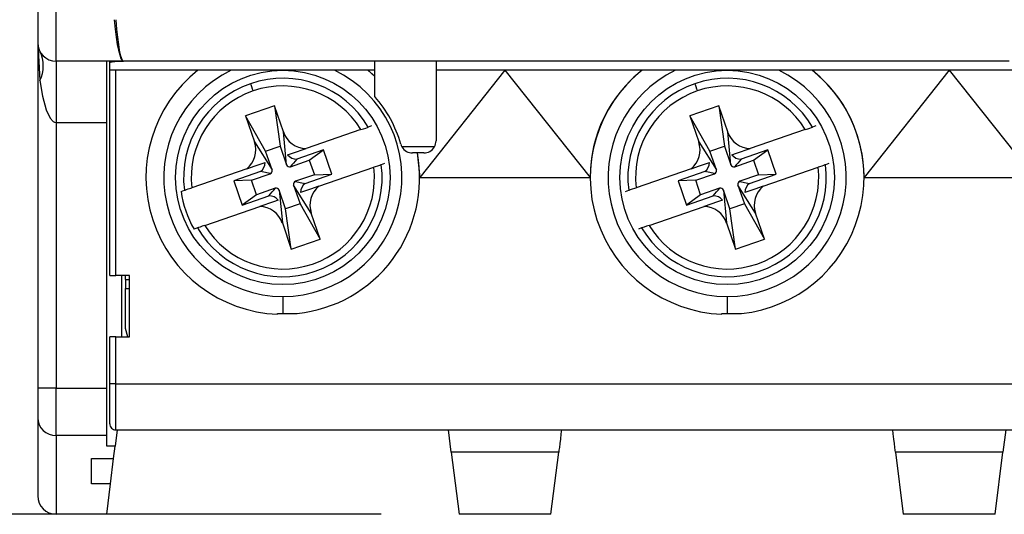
# Model space of a CAD drawing. Header units: millimetres. Extents: x 0 to 432, y 0 to 279.
# Tile 23 of 33: x 395 to 411, y 117 to 125. Entities that reach past the tile are written whole.
import ezdxf

# ---------------------------------------------------------------- set-up
doc = ezdxf.new("R2010")
doc.units = ezdxf.units.MM
doc.linetypes.add('SLD-Solid', pattern=[0])
doc.layers.add('DIMENSIONS', color=140, linetype='SLD-Solid', lineweight=25)
doc.styles.add('SLDTEXTSTYLE0', font='GOTHIC.TTF', dxfattribs={"width": 0.913})
doc.dimstyles.new('SLDDIMSTYLE3', dxfattribs={"dimtxt": 3.5, "dimasz": 3.5, "dimexe": 0, "dimexo": 0.0625, "dimgap": 0.875, "dimtad": 0, "dimtih": 1, "dimtoh": 1, "dimdec": 1, "dimlfac": 2, "dimrnd": 1e-09, "dimzin": 12, "dimdsep": 46, "dimtxsty": 'SLDTEXTSTYLE0', "dimsah": 1, "dimcen": 0.09, "dimadec": 0, "dimazin": 3, "dimtfac": 1, "dimtdec": 1, "dimtofl": 0, "dimtmove": 0, "dimatfit": 3, "dimfxl": 0, "dimfrac": 2, "dimtolj": 1, "dimtzin": 12, "dimarcsym": 0})

# ---------------------------------------------------------------- blocks, each defined once
blk = doc.blocks.new('_D_11')
at = {"layer": 'DIMENSIONS'}
for p, q in [((393.672, 186.068), (381.199, 186.068)), ((384.374, 186.068), (384.374, 154.171)), ((384.374, 116.718), (384.374, 148.615)), ((400.497, 116.718), (381.199, 116.718))]:
    blk.add_line(p, q, dxfattribs=at)
for points in [[(384.374, 186.068), (383.374, 182.568), (385.374, 182.568)], [(384.374, 116.718), (385.374, 120.218), (383.374, 120.218)]]:
    blk.add_solid(points, dxfattribs=at)
at = {"layer": 'DIMENSIONS', "insert": (382.648, 153.085), "char_height": 3.5, "attachment_point": 1, "style": 'SLDTEXTSTYLE0'}
blk.add_mtext('A', dxfattribs=at)

msp = doc.modelspace()

# ---------------------------------------------------------------- linework, layer by layer
for p, q in [((394.892, 126.118), (394.892, 124.418)), ((395.192, 124.118), (395.192, 126.118)), ((394.892, 124.418), (394.928, 123.802)), ((394.892, 124.418), (394.892, 118.779)), ((396.292, 124.118), (395.192, 124.118)), ((395.192, 124.118), (395.192, 123.118)), ((396.017, 123.118), (396.017, 124.118)), ((396.067, 124.092), (396.067, 124.118)), ((396.067, 123.968), (396.067, 124.092)), ((400.242, 124.118), (396.292, 124.118)), ((400.392, 124.118), (400.242, 124.118)), ((401.542, 124.118), (400.242, 124.118)), ((400.392, 123.541), (400.392, 124.118)), ((401.392, 124.118), (400.392, 124.118)), ((401.392, 124.118), (401.392, 122.818)), ((401.542, 124.118), (401.392, 124.118)), ((405.492, 124.118), (401.542, 124.118)), ((406.792, 124.118), (405.492, 124.118)), ((410.742, 124.118), (406.792, 124.118)), ((400.392, 123.968), (396.067, 123.968)), ((396.067, 120.618), (396.067, 123.968)), ((396.167, 120.618), (396.167, 123.968)), ((400.392, 123.867), (400.28, 123.968)), ((400.283, 123.968), (400.392, 123.865)), ((402.517, 123.968), (401.127, 122.218)), ((402.517, 123.968), (401.392, 123.968)), ((409.767, 123.968), (402.517, 123.968)), ((402.517, 123.968), (403.907, 122.218)), ((409.767, 123.968), (408.377, 122.218)), ((410.892, 123.968), (409.767, 123.968)), ((409.767, 123.968), (411.157, 122.218)), ((398.755, 123.387), (398.282, 123.224)), ((398.901, 122.961), (398.755, 123.387)), ((398.755, 123.387), (398.848, 122.731)), ((406.005, 123.387), (405.532, 123.224)), ((406.151, 122.961), (406.005, 123.387)), ((406.005, 123.387), (406.098, 122.731)), ((395.192, 123.118), (396.017, 123.118)), ((395.192, 123.118), (395.192, 118.779)), ((396.017, 118.779), (396.017, 123.118)), ((398.282, 123.224), (398.428, 122.798)), ((398.611, 122.65), (398.282, 123.224)), ((405.532, 123.224), (405.678, 122.798)), ((405.861, 122.65), (405.532, 123.224)), ((398.954, 122.424), (398.901, 122.961)), ((400.167, 123), (399.27, 122.691)), ((400.341, 123.06), (400.287, 123.041)), ((406.204, 122.424), (406.151, 122.961)), ((407.417, 123), (406.52, 122.691)), ((407.591, 123.06), (407.537, 123.041)), ((398.428, 122.798), (398.717, 122.343)), ((405.678, 122.798), (405.967, 122.343)), ((398.611, 122.65), (398.848, 122.731)), ((398.717, 122.343), (398.611, 122.65)), ((398.848, 122.731), (398.954, 122.424)), ((399.557, 122.668), (399.119, 122.518)), ((399.324, 122.499), (399.557, 122.668)), ((399.693, 122.272), (399.557, 122.668)), ((401.366, 122.718), (400.836, 122.718)), ((401.192, 122.618), (401.009, 122.618)), ((401.082, 122.618), (401.127, 122.218)), ((405.861, 122.65), (406.098, 122.731)), ((405.967, 122.343), (405.861, 122.65)), ((406.098, 122.731), (406.204, 122.424)), ((406.807, 122.668), (406.369, 122.518)), ((406.574, 122.499), (406.807, 122.668)), ((406.943, 122.272), (406.807, 122.668)), ((399.017, 122.393), (399.324, 122.499)), ((399.324, 122.499), (399.406, 122.262)), ((400.552, 122.445), (400.499, 122.427)), ((406.267, 122.393), (406.574, 122.499)), ((406.574, 122.499), (406.656, 122.262)), ((407.802, 122.445), (407.749, 122.427)), ((398.304, 122.359), (397.406, 122.05)), ((398.529, 122.315), (398.091, 122.164)), ((398.379, 122.173), (398.686, 122.279)), ((399.481, 122.077), (400.378, 122.385)), ((405.554, 122.359), (404.66, 122.051)), ((405.779, 122.315), (405.341, 122.164)), ((405.629, 122.173), (405.936, 122.279)), ((406.731, 122.077), (407.628, 122.385)), ((398.379, 122.173), (398.091, 122.164)), ((398.091, 122.164), (398.228, 121.767)), ((398.46, 121.937), (398.379, 122.173)), ((399.406, 122.262), (399.098, 122.157)), ((399.256, 122.121), (399.693, 122.272)), ((399.406, 122.262), (399.693, 122.272)), ((401.127, 122.218), (403.907, 122.218)), ((405.629, 122.173), (405.341, 122.164)), ((405.341, 122.164), (405.478, 121.767)), ((405.71, 121.937), (405.629, 122.173)), ((406.656, 122.262), (406.348, 122.157)), ((406.506, 122.121), (406.943, 122.272)), ((406.656, 122.262), (406.943, 122.272)), ((408.377, 122.218), (411.157, 122.218)), ((397.232, 121.99), (397.286, 122.009)), ((398.768, 122.043), (398.46, 121.937)), ((398.831, 122.012), (398.884, 121.475)), ((398.937, 121.704), (398.831, 122.012)), ((399.356, 121.637), (399.067, 122.093)), ((399.067, 122.093), (399.173, 121.786)), ((404.482, 121.99), (404.536, 122.009)), ((406.018, 122.043), (405.71, 121.937)), ((406.081, 122.012), (406.134, 121.475)), ((406.187, 121.704), (406.081, 122.012)), ((406.606, 121.637), (406.317, 122.093)), ((406.317, 122.093), (406.423, 121.786)), ((398.46, 121.937), (398.228, 121.767)), ((398.228, 121.767), (398.665, 121.918)), ((405.71, 121.937), (405.478, 121.767)), ((405.478, 121.767), (405.915, 121.918)), ((397.618, 121.436), (398.515, 121.744)), ((399.173, 121.786), (398.937, 121.704)), ((399.03, 121.049), (398.937, 121.704)), ((399.173, 121.786), (399.503, 121.212)), ((399.503, 121.212), (399.356, 121.637)), ((404.868, 121.436), (405.765, 121.744)), ((406.423, 121.786), (406.187, 121.704)), ((406.28, 121.049), (406.187, 121.704)), ((406.423, 121.786), (406.753, 121.212)), ((406.753, 121.212), (406.606, 121.637)), ((398.884, 121.475), (399.03, 121.049)), ((406.134, 121.475), (406.28, 121.049)), ((397.497, 121.394), (397.444, 121.376)), ((404.747, 121.394), (404.694, 121.376)), ((399.03, 121.049), (399.503, 121.212)), ((406.28, 121.049), (406.753, 121.212)), ((396.067, 120.618), (396.167, 120.618)), ((396.392, 120.618), (396.167, 120.618)), ((396.267, 119.618), (396.267, 120.618)), ((396.323, 120.553), (396.322, 120.618)), ((396.323, 120.553), (396.323, 120.403)), ((396.323, 120.553), (396.392, 120.553)), ((396.392, 119.618), (396.392, 120.618)), ((396.325, 119.791), (396.323, 120.403)), ((396.323, 120.403), (396.392, 120.403)), ((398.892, 120.275), (398.892, 119.997)), ((406.142, 120.275), (406.142, 119.997)), ((398.804, 119.986), (398.804, 119.997)), ((398.804, 119.997), (398.892, 119.997)), ((398.892, 119.997), (399.128, 119.997)), ((406.054, 119.986), (406.054, 119.997)), ((406.054, 119.997), (406.142, 119.997)), ((406.142, 119.997), (406.378, 119.997)), ((396.067, 118.847), (396.067, 119.618)), ((396.167, 119.618), (396.067, 119.618)), ((396.167, 118.847), (396.167, 119.618)), ((396.167, 119.618), (396.392, 119.618)), ((395.192, 118.779), (394.892, 118.779)), ((394.892, 118.779), (394.892, 118.296)), ((395.192, 118.779), (396.017, 118.779)), ((395.192, 118.006), (395.192, 118.779)), ((396.017, 118.006), (396.017, 118.779)), ((396.067, 118.197), (396.067, 118.847)), ((396.167, 118.847), (396.067, 118.847)), ((396.167, 118.847), (416.117, 118.847)), ((396.167, 118.097), (396.167, 118.847)), ((394.892, 118.296), (394.892, 117.018)), ((396.017, 118.006), (395.192, 118.006)), ((395.192, 118.006), (395.192, 116.718)), ((396.017, 117.83), (396.017, 118.006)), ((396.19, 118.097), (396.156, 117.83)), ((396.167, 118.097), (416.117, 118.097)), ((401.641, 117.731), (401.595, 118.097)), ((410.69, 118.097), (410.644, 117.731)), ((396.156, 117.83), (396.017, 117.83)), ((396.131, 117.629), (396.156, 117.83)), ((395.767, 117.629), (396.131, 117.629)), ((395.767, 117.215), (395.767, 117.629)), ((396.079, 117.215), (396.131, 117.629)), ((403.394, 117.731), (401.641, 117.731)), ((401.641, 117.731), (401.767, 116.718)), ((403.267, 116.718), (403.394, 117.731)), ((410.644, 117.731), (408.891, 117.731)), ((408.891, 117.731), (409.017, 116.718)), ((410.517, 116.718), (410.644, 117.731)), ((396.079, 117.215), (395.767, 117.215)), ((396.017, 116.718), (396.079, 117.215)), ((396.017, 116.718), (395.192, 116.718)), ((403.267, 116.718), (401.767, 116.718)), ((410.517, 116.718), (409.017, 116.718))]:
    msp.add_line(p, q)
at = {"flags": 128}
for points in [[(394.928, 123.802), (394.97, 123.546), (395.031, 123.322), (395.096, 123.186), (395.144, 123.135), (395.168, 123.122), (395.192, 123.118)], [(398.365, 123.75), (398.37, 123.736), (398.381, 123.703), (398.393, 123.668), (398.406, 123.632)], [(405.615, 123.75), (405.62, 123.736), (405.631, 123.703), (405.643, 123.668), (405.656, 123.632)], [(400.167, 123), (400.208, 123.014), (400.244, 123.026), (400.271, 123.036), (400.285, 123.041), (400.287, 123.041)], [(407.417, 123), (407.458, 123.014), (407.494, 123.026), (407.521, 123.036), (407.535, 123.041), (407.537, 123.041)], [(398.968, 122.587), (399.047, 122.615), (399.27, 122.691)], [(406.218, 122.587), (406.297, 122.615), (406.52, 122.691)], [(398.304, 122.359), (398.441, 122.406), (398.606, 122.463)], [(399.119, 122.518), (399.065, 122.454), (399.038, 122.422), (399.019, 122.399), (399.016, 122.394), (399.016, 122.393), (399.016, 122.393), (399.016, 122.393), (399.017, 122.393), (399.017, 122.393), (399.017, 122.393)], [(405.554, 122.359), (405.691, 122.406), (405.856, 122.463)], [(406.369, 122.518), (406.315, 122.454), (406.288, 122.422), (406.269, 122.399), (406.266, 122.394), (406.266, 122.393), (406.266, 122.393), (406.266, 122.393), (406.267, 122.393), (406.267, 122.393), (406.267, 122.393)], [(398.686, 122.279), (398.687, 122.279), (398.687, 122.279), (398.687, 122.28), (398.687, 122.28), (398.687, 122.28), (398.681, 122.283), (398.611, 122.298), (398.529, 122.315)], [(400.499, 122.427), (400.489, 122.423), (400.467, 122.416), (400.435, 122.405), (400.397, 122.392), (400.378, 122.385)], [(405.936, 122.279), (405.937, 122.279), (405.937, 122.279), (405.937, 122.28), (405.937, 122.28), (405.937, 122.28), (405.931, 122.283), (405.861, 122.298), (405.779, 122.315)], [(407.749, 122.427), (407.739, 122.423), (407.717, 122.416), (407.685, 122.405), (407.647, 122.392), (407.628, 122.385)], [(399.098, 122.157), (399.098, 122.156), (399.098, 122.156), (399.097, 122.156), (399.097, 122.156), (399.097, 122.155), (399.104, 122.153), (399.173, 122.138), (399.256, 122.121)], [(406.348, 122.157), (406.348, 122.156), (406.348, 122.156), (406.347, 122.156), (406.347, 122.156), (406.347, 122.155), (406.354, 122.153), (406.423, 122.138), (406.506, 122.121)], [(397.286, 122.009), (397.296, 122.012), (397.318, 122.02), (397.349, 122.031), (397.388, 122.044), (397.406, 122.05)], [(398.665, 121.918), (398.72, 121.982), (398.747, 122.013), (398.766, 122.036), (398.769, 122.042), (398.769, 122.043), (398.769, 122.043), (398.768, 122.043), (398.768, 122.043), (398.768, 122.043), (398.768, 122.043)], [(399.481, 122.077), (399.343, 122.029), (399.179, 121.973)], [(404.536, 122.009), (404.546, 122.012), (404.568, 122.02), (404.599, 122.031), (404.638, 122.044), (404.656, 122.05)], [(405.915, 121.918), (405.97, 121.982), (405.997, 122.013), (406.016, 122.036), (406.019, 122.042), (406.019, 122.043), (406.019, 122.043), (406.018, 122.043), (406.018, 122.043), (406.018, 122.043), (406.018, 122.043)], [(406.731, 122.077), (406.593, 122.029), (406.429, 121.973)], [(398.817, 121.848), (398.737, 121.821), (398.515, 121.744)], [(406.067, 121.848), (405.987, 121.821), (405.765, 121.744)], [(397.618, 121.436), (397.577, 121.422), (397.541, 121.409), (397.514, 121.4), (397.499, 121.395), (397.497, 121.394)], [(404.868, 121.436), (404.827, 121.422), (404.791, 121.409), (404.764, 121.4), (404.749, 121.395), (404.747, 121.394)], [(396.362, 119.618), (396.327, 119.75), (396.325, 119.791)], [(403.44, 118.097), (403.431, 118.031), (403.421, 117.947), (403.412, 117.873), (403.404, 117.811), (403.398, 117.763), (403.394, 117.731)], [(408.891, 117.731), (408.887, 117.763), (408.881, 117.811), (408.873, 117.873), (408.864, 117.947), (408.853, 118.031), (408.845, 118.097)]]:
    msp.add_lwpolyline(points, dxfattribs=at)
for centre in [(398.892, 122.218), (406.142, 122.218)]:
    msp.add_circle(centre, 1.75)
for centre, radius, start, end in [((395.192, 124.418), 0.3, 180, 270), ((394.435, 124.039), 0.547, 334.3136, 25.6864), ((398.892, 122.218), 2.234, 128.4225, 267.7304), ((398.892, 122.218), 1.943, 115.7309, 270), ((398.892, 122.218), 1.943, 270, 64.2691), ((406.142, 122.218), 2.235, 128.4663, 179.9979), ((406.142, 122.218), 2.234, 128.4226, 267.7304), ((406.142, 122.218), 1.943, 115.7309, 270), ((406.142, 122.218), 1.943, 270, 64.2691), ((406.142, 122.218), 2.234, 276.0467, 51.5774), ((406.142, 122.218), 2.235, 0.0022, 51.5337), ((398.892, 122.218), 1.62, 108.9834, 187.4103), ((398.892, 122.218), 1.62, 30.5564, 108.9834), ((406.142, 122.218), 1.62, 108.9834, 187.4103), ((406.142, 122.218), 1.62, 30.5564, 108.9834), ((398.892, 122.218), 1.495, 108.9833, 186.4317), ((398.892, 122.218), 1.495, 31.5351, 108.9834), ((406.142, 122.218), 1.495, 108.9833, 186.4317), ((406.142, 122.218), 1.495, 31.5351, 108.9834), ((398.892, 122.218), 2, 15.8266, 41.4096), ((399.279, 123.091), 0.4, 198.9833, 268.6199), ((406.529, 123.091), 0.4, 198.9833, 268.6199), ((398.05, 122.668), 0.4, 309.3474, 18.9834), ((401.009, 122.818), 0.2, 195.8266, 210), ((401.192, 122.818), 0.2, 330, 360), ((405.3, 122.668), 0.4, 309.3476, 18.9833), ((398.894, 122.216), 2.231, 276.0133, 10.3811), ((401.009, 122.818), 0.2, 210, 270), ((401.192, 122.818), 0.2, 270, 330), ((398.408, 122.471), 0.198, 307.7942, 357.6306), ((399.119, 122.716), 0.198, 220.3322, 270.177), ((405.658, 122.471), 0.198, 307.7942, 357.6306), ((406.369, 122.716), 0.198, 220.3324, 270.1769), ((398.892, 122.218), 1.62, 210.5564, 7.4103), ((398.892, 122.218), 1.495, 211.5351, 6.4316), ((398.67, 122.326), 0.05, 288.9823, 18.9825), ((399.001, 122.44), 0.05, 198.9796, 288.9861), ((406.142, 122.218), 1.62, 210.5564, 7.4103), ((406.142, 122.218), 1.495, 211.5351, 6.4316), ((405.92, 122.326), 0.05, 288.9821, 18.9825), ((406.251, 122.44), 0.05, 198.9794, 288.9862), ((399.115, 122.109), 0.05, 108.9855, 198.9819), ((399.377, 121.965), 0.198, 127.7915, 177.6333), ((406.365, 122.109), 0.05, 108.9853, 198.982), ((406.627, 121.965), 0.198, 127.7912, 177.6337), ((398.892, 122.218), 1.676, 187.7996, 210.1671), ((398.784, 121.995), 0.05, 18.9906, 108.9751), ((399.735, 121.767), 0.4, 129.3475, 198.9834), ((406.034, 121.995), 0.05, 18.9905, 108.9751), ((406.985, 121.767), 0.4, 129.3476, 198.9833), ((398.666, 121.72), 0.198, 40.3322, 90.177), ((405.916, 121.72), 0.198, 40.3324, 90.1769), ((398.505, 121.344), 0.4, 18.985, 88.6185), ((405.755, 121.344), 0.4, 18.985, 88.6186), ((395.187, 118.301), 0.295, 181.0104, 270.9761), ((396.167, 118.197), 0.1, 179.9997, 270.0014), ((395.192, 117.018), 0.3, 180, 270)]:
    msp.add_arc(centre, radius, start, end)
for centre, major_axis, ratio, start_param in [((396.292, 126.118), (0, 2), 0.1, 2.293531), ((396.292, 126.118), (0, 2), 0.083333, 2.293531), ((396.567, 124.092), (0.5, 0), 0.051724, 1.570796)]:
    msp.add_ellipse(centre, major_axis=major_axis, ratio=ratio, start_param=start_param, end_param=3.141593)

# ---------------------------------------------------------------- dimensions: what is measured, and where the dimension line sits
at = {"layer": 'DIMENSIONS'}
dim = msp.add_linear_dim(base=(384.374, 116.718), p1=(394.942, 186.068), p2=(401.767, 116.718), angle=90, text='A', dimstyle='SLDDIMSTYLE3', dxfattribs=at)
dim.commit()
dim.dimension.update_dxf_attribs({"geometry": '_D_11', "text_midpoint": (384.374, 151.393), "dimtype": 160})

doc.saveas('drawing.dxf')
